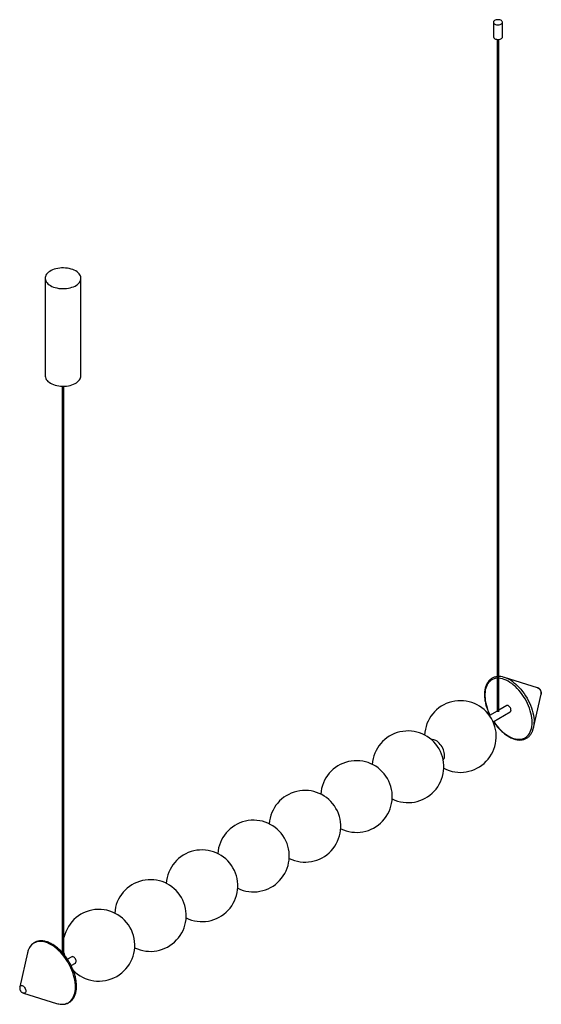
# Paper-space layout '_Isométrica' of a CAD drawing. Header units: millimetres. Extents: x -55 to 819, y -54 to 1594.
import ezdxf

# ---------------------------------------------------------------- set-up
doc = ezdxf.new("R2010")
doc.units = ezdxf.units.MM

psp = doc.layouts.new('_Isométrica')

# ---------------------------------------------------------------- linework, layer by layer
at = {"color": 7, "linetype": 'Continuous', "lineweight": 25}
for p, q in [((738.5, 1590.1), (738.5, 1565.6)), ((753.5, 1565.6), (753.5, 1590.1)), ((744.5, 1561.4), (744.5, 435.5)), ((747.5, 435.5), (747.5, 1561.4)), ((-12.3, 1161.5), (-12.3, 998.2)), ((47.7, 998.2), (47.7, 1161.5)), ((16.2, 980.9), (16.2, 33)), ((19.2, 29.5), (19.2, 980.9)), ((812.4, 476), (756.8, 493.3)), ((805.6, 408.7), (818.4, 465.5)), ((760.7, 446.1), (747.5, 438.4)), ((744.5, 436.7), (731.9, 429.4)), ((737.9, 419), (766.7, 435.7)), ((-42, 32.2), (-54.8, -24.6)), ((32.4, 25.6), (25.1, 21.4)), ((31.2, 11.1), (38.4, 15.2)), ((-48.7, -35.1), (6.9, -52.4))]:
    psp.add_line(p, q, dxfattribs=at)
at = {"color": 7, "linetype": 'Continuous', "lineweight": 25, "flags": 128}
for points in [[(740.7, 1587.1), (742, 1586.5), (743.4, 1586.1), (745, 1585.9), (746.6, 1585.8), (748.2, 1586), (749.7, 1586.4), (751, 1586.9), (752.1, 1587.6), (752.9, 1588.4), (753.4, 1589.3), (753.5, 1590.3), (753.3, 1591.2), (752.7, 1592.1), (751.8, 1592.9), (750.7, 1593.5), (749.3, 1594), (747.8, 1594.3), (746.2, 1594.5), (744.6, 1594.4), (743, 1594.1), (741.6, 1593.7), (740.4, 1593), (739.5, 1592.3), (738.8, 1591.4), (738.5, 1590.5), (738.6, 1589.6), (739, 1588.7), (739.7, 1587.8), (740.7, 1587.1)], [(740.7, 1562.6), (742, 1562), (743.4, 1561.6), (745, 1561.4), (746.6, 1561.3), (748.2, 1561.5), (749.7, 1561.9), (751, 1562.4), (752.1, 1563.1), (752.9, 1563.9), (753.4, 1564.8), (753.5, 1565.6)], [(-3.5, 1149.3), (-1.1, 1148), (1.5, 1146.9), (4.3, 1146), (7.3, 1145.3), (10.4, 1144.7), (13.6, 1144.4), (16.9, 1144.2), (20.1, 1144.3), (23.3, 1144.5), (26.5, 1145), (29.5, 1145.6), (32.4, 1146.5), (35.2, 1147.5), (37.7, 1148.6), (40, 1150), (42, 1151.4), (43.8, 1153), (45.2, 1154.7), (46.4, 1156.4), (47.1, 1158.3), (47.6, 1160.1), (47.7, 1162), (47.4, 1163.9), (46.8, 1165.7), (45.8, 1167.5), (44.6, 1169.2), (43, 1170.9), (41.1, 1172.4), (38.9, 1173.8), (36.5, 1175), (33.8, 1176.1), (31, 1177), (28, 1177.8), (24.9, 1178.3), (21.7, 1178.7), (18.5, 1178.8), (15.2, 1178.8), (12, 1178.5), (8.9, 1178.1), (5.8, 1177.4), (2.9, 1176.6), (0.2, 1175.6), (-2.4, 1174.4), (-4.7, 1173.1), (-6.7, 1171.6), (-8.4, 1170.1), (-9.9, 1168.4), (-11, 1166.6), (-11.8, 1164.8), (-12.2, 1162.9), (-12.3, 1161.1), (-12, 1159.2), (-11.4, 1157.3), (-10.5, 1155.6), (-9.2, 1153.8), (-7.6, 1152.2), (-5.7, 1150.7), (-3.5, 1149.3)], [(-12.3, 998.2), (-12.3, 997.8), (-12, 995.9), (-11.4, 994), (-10.5, 992.2), (-9.2, 990.5), (-7.6, 988.9), (-5.7, 987.4), (-3.5, 986)], [(-3.5, 986), (-1.1, 984.7), (1.5, 983.6), (4.3, 982.7), (7.3, 982), (10.4, 981.4), (13.6, 981.1), (16.9, 980.9), (20.1, 981), (23.3, 981.2), (26.5, 981.7), (29.5, 982.3), (32.4, 983.1), (35.2, 984.2), (37.7, 985.3), (40, 986.7), (42, 988.1), (43.8, 989.7), (45.2, 991.4), (46.4, 993.1), (47.1, 995), (47.6, 996.8), (47.7, 998.2)], [(767.9, 438.4), (767.8, 439.7), (767.4, 441.1), (766.8, 442.4), (765.9, 443.7), (765, 444.8), (763.9, 445.6), (762.9, 446.1), (761.9, 446.3), (761, 446.2), (760.7, 446.1)], [(656.7, 362.8), (656.6, 365), (656.2, 367.4), (655.6, 369.8), (654.7, 372.2), (653.7, 374.7), (652.4, 377), (650.9, 379.2), (649.3, 381.3), (647.6, 383.2), (645.8, 384.9), (644, 386.4), (642.1, 387.5), (640.2, 388.4), (638.4, 389), (636.6, 389.2), (634.9, 389.1), (634.7, 389)], [(19.2, 32), (19.4, 31.2), (20.2, 28)], [(39.6, 18), (39.5, 19.3), (39.1, 20.6), (38.4, 22), (37.6, 23.2), (36.7, 24.3), (35.6, 25.1), (34.6, 25.7), (33.5, 25.9), (32.7, 25.7), (32.4, 25.6)]]:
    psp.add_lwpolyline(points, dxfattribs=at)
at = {"color": 8, "linetype": 'Continuous', "lineweight": 25, "flags": 128}
for points in [[(744.5, 491.9), (742.1, 491.7), (739.5, 491), (737.1, 490.1), (734.9, 488.9), (732.8, 487.3), (730.9, 485.5), (729.3, 483.3), (727.8, 480.9), (726.6, 478.3), (725.6, 475.4), (724.9, 472.3), (724.4, 469), (724.1, 465.5), (724.1, 461.9), (724.4, 458.1), (724.9, 454.2), (725.6, 450.3), (726.6, 446.3), (727.8, 442.2), (729.3, 438.1), (730.9, 434.1), (732.8, 430.1), (732.8, 430)], [(803.3, 418), (803.1, 421.7), (802.8, 425.5), (802.2, 429.5), (801.3, 433.5), (800.2, 437.5), (798.8, 441.6), (797.3, 445.6), (795.5, 449.6), (793.6, 453.6), (791.4, 457.5), (789.1, 461.3), (786.6, 465), (783.9, 468.5), (781.2, 471.8), (778.3, 474.9), (775.3, 477.9), (772.3, 480.5), (769.2, 483), (766, 485.1), (762.9, 487), (759.7, 488.6), (756.6, 489.9), (753.6, 490.9), (750.5, 491.6), (747.6, 491.9), (747.5, 491.9)], [(770.9, 486), (772.3, 484.9), (775.4, 482.4), (778.5, 479.6), (781.5, 476.6), (784.4, 473.4), (787.2, 470), (789.9, 466.4), (792.4, 462.7), (794.7, 458.8), (796.9, 454.8), (798.9, 450.8), (800.7, 446.7), (802.2, 442.6), (803.6, 438.4), (804.7, 434.3), (805.5, 430.3), (806.2, 426.3), (806.5, 422.4), (806.7, 418.7), (806.7, 418.6)], [(812.4, 476), (812.4, 476), (813.5, 475.5), (814.6, 474.7), (815.7, 473.6), (816.7, 472.4), (817.5, 471), (818.1, 469.5), (818.4, 468.1), (818.6, 466.7), (818.4, 465.5), (818.4, 465.5)], [(738.8, 419.6), (739.5, 418.6), (742.1, 415), (744.8, 411.6), (747.6, 408.3), (750.5, 405.3), (753.6, 402.5), (756.6, 399.9), (759.7, 397.6), (762.9, 395.6), (766, 393.9), (769.2, 392.4), (772.3, 391.3), (775.3, 390.4), (778.3, 389.9), (781.2, 389.7), (783.9, 389.9), (786.6, 390.3), (789.1, 391.1), (791.4, 392.2), (793.6, 393.6), (795.5, 395.3), (797.3, 397.3), (798.8, 399.6), (800.2, 402.1), (801.3, 404.8), (802.2, 407.8), (802.8, 411), (803.1, 414.4), (803.3, 418)], [(38.5, -24.8), (38.3, -21.1), (38, -17.2), (37.3, -13.2), (36.5, -9.1), (35.4, -5), (34, -0.9), (32.5, 3.2), (30.7, 7.3), (28.7, 11.4), (26.5, 15.3), (24.2, 19.2), (21.7, 22.9), (19, 26.5), (16.2, 29.9), (13.3, 33.1), (10.3, 36.2), (7.2, 38.9), (4.1, 41.5), (0.9, 43.7), (-2.3, 45.7), (-5.5, 47.4), (-8.6, 48.8), (-11.8, 49.9), (-14.8, 50.7), (-17.8, 51.1), (-20.8, 51.3), (-23.5, 51.1), (-26.2, 50.6), (-28.7, 49.7), (-31.1, 48.6), (-33.2, 47.1), (-35.2, 45.4), (-37, 43.3), (-38.6, 41), (-39.9, 38.4), (-40.1, 37.9)], [(-54.8, -24.6), (-54.4, -23.6), (-53.8, -22.9), (-53, -22.4), (-52, -22.3), (-51, -22.4), (-49.8, -22.9), (-48.7, -23.7), (-47.6, -24.8), (-46.7, -26), (-45.9, -27.4), (-45.3, -28.9), (-44.9, -30.3), (-44.8, -31.7), (-44.9, -32.9), (-45.3, -33.9), (-45.9, -34.7), (-46.7, -35.1), (-47.6, -35.3), (-48.7, -35.1)], [(14.9, -53.9), (16.2, -53.9), (19, -53.7), (21.7, -53.2), (24.2, -52.3), (26.5, -51.2), (28.7, -49.7), (30.7, -48), (32.5, -45.9), (34, -43.6), (35.4, -41), (36.5, -38.2), (37.3, -35.1), (38, -31.9), (38.3, -28.4), (38.5, -24.8)]]:
    psp.add_lwpolyline(points, dxfattribs=at)
at = {"color": 7, "linetype": 'Continuous', "lineweight": 25}
for centre, radius, start, end in [((742.2, 1566), 3.71, 185.1303, 246.1899), ((743.6, 449.9), 45.3, 52.9379, 80.7313), ((683.2, 394.4), 60, 242.3676, 177.627), ((765.1, 438.1), 2.89, 304.2034, 7.1087), ((767, 417.8), 39.7, 338.4956, 1.2304), ((595.4, 343.7), 60, 243.8901, 176.1045), ((645.2, 362.1), 11.6, 322.2911, 3.2003), ((509.1, 293.9), 60, 243.8901, 176.1045), ((422.8, 244.1), 60, 243.8901, 176.1045), ((336.6, 194.3), 60, 243.8901, 176.1045), ((250.3, 144.5), 60, 243.8901, 176.1045), ((164, 94.7), 60, 243.8901, 176.1045), ((77.8, 44.9), 60, 223.6467, 167.6166), ((-9.3, 24.9), 33.4, 157.0192, 167.4352), ((36.7, 17.6), 2.89, 304.2034, 7.1087), ((16.5, -22.2), 31.7, 252.3465, 267.0489)]:
    psp.add_arc(centre, radius, start, end, dxfattribs=at)
for points, knots in [([(744.5, 494.6), (744.2, 494.6), (743.1, 494.5), (741.1, 494), (738.6, 493.2), (736.3, 492.1), (734.2, 490.7), (732.2, 489.1), (730.4, 487.2), (728.8, 485), (727.4, 482.6), (726.2, 480), (725.2, 477.2), (724.4, 474.2), (723.9, 471), (723.5, 467.6), (723.5, 464.1), (723.6, 460.5), (724, 456.8), (724.6, 452.9), (725.4, 449.1), (726.4, 445.2), (727.7, 441.3), (729.1, 437.4), (730.7, 433.5), (731.9, 431), (732.5, 429.8)], [0, 0, 0, 0, 0.012053, 0.054793, 0.09725, 0.139475, 0.181567, 0.223632, 0.265771, 0.308093, 0.350666, 0.393508, 0.436598, 0.479889, 0.523324, 0.566848, 0.610419, 0.654002, 0.697575, 0.741128, 0.784656, 0.82816, 0.87164, 0.9151, 0.958544, 1, 1, 1, 1]), ([(750.7, 494.6), (750.2, 494.6), (749.1, 494.8), (748.1, 494.8), (747.5, 494.8)], [0, 0, 0, 0, 0.428028, 1, 1, 1, 1]), ([(818.5, 465.6), (818.5, 466.1), (818.7, 467), (818.6, 468.4), (818.4, 469.8), (817.9, 471.2), (817.2, 472.5), (816.2, 473.7), (815, 474.7), (813.8, 475.5), (812.9, 475.8), (812.5, 475.9)], [0, 0, 0, 0, 0.10985, 0.217603, 0.324336, 0.433146, 0.549866, 0.667749, 0.785483, 0.903865, 1, 1, 1, 1]), ([(738.5, 419.4), (738.7, 419.1), (739.7, 417.7), (741.5, 415.1), (744.1, 411.8), (746.8, 408.6), (749.6, 405.6), (752.5, 402.8), (755.4, 400.3), (758.4, 397.9), (761.5, 395.8), (764.6, 393.9), (767.6, 392.3), (770.7, 391), (773.8, 389.9), (776.8, 389.1), (779.7, 388.7), (782.6, 388.5), (785.4, 388.6), (788, 389.1), (790.6, 389.8), (793, 390.8), (795.2, 392.1), (797.2, 393.6), (799.1, 395.4), (800.8, 397.5), (802.3, 399.8), (803.3, 401.6), (803.7, 402.8), (803.8, 403.1)], [0, 0, 0, 0, 0.009283, 0.048757, 0.088241, 0.127738, 0.167255, 0.206794, 0.246359, 0.285954, 0.32558, 0.365236, 0.404917, 0.444613, 0.484297, 0.523936, 0.563484, 0.602887, 0.642087, 0.681039, 0.719728, 0.758183, 0.796476, 0.834714, 0.872974, 0.911365, 0.949964, 0.988806, 1, 1, 1, 1]), ([(15, -53.9), (15.7, -53.9), (17.4, -54), (20, -53.7), (22.6, -53.2), (25, -52.4), (27.4, -51.2), (29.5, -49.9), (31.5, -48.2), (33.3, -46.3), (34.9, -44.1), (36.3, -41.8), (37.5, -39.2), (38.5, -36.3), (39.3, -33.3), (39.8, -30.1), (40.1, -26.7), (40.2, -23.2), (40.1, -19.6), (39.7, -15.9), (39.1, -12.1), (38.3, -8.2), (37.3, -4.3), (36, -0.4), (34.6, 3.5), (32.9, 7.4), (31.1, 11.2), (29.1, 15), (26.9, 18.7), (24.6, 22.3), (22.2, 25.8), (19.6, 29.1), (16.9, 32.3), (14.1, 35.2), (11.2, 38), (8.3, 40.6), (5.2, 43), (2.2, 45.1), (-0.9, 47), (-4, 48.6), (-7, 49.9), (-10.1, 50.9), (-13.1, 51.7), (-16.1, 52.2), (-18.9, 52.4), (-21.7, 52.2), (-24.4, 51.8), (-26.9, 51.1), (-29.3, 50.1), (-31.5, 48.8), (-33.6, 47.3), (-35.4, 45.5), (-37.1, 43.4), (-38.6, 41.1), (-39.6, 39.3), (-40, 38.3), (-40, 38.1)], [0, 0, 0, 0, 0.015015, 0.033868, 0.052597, 0.071202, 0.089706, 0.10815, 0.126583, 0.145049, 0.163595, 0.18225, 0.201024, 0.219906, 0.238877, 0.25791, 0.276983, 0.296075, 0.315174, 0.334268, 0.353353, 0.372427, 0.391491, 0.410544, 0.429588, 0.448626, 0.467658, 0.486687, 0.505714, 0.524743, 0.543775, 0.562811, 0.581853, 0.600905, 0.619968, 0.639043, 0.658133, 0.677237, 0.696356, 0.715487, 0.734626, 0.753758, 0.772869, 0.791936, 0.810933, 0.829833, 0.848612, 0.867265, 0.885805, 0.904267, 0.922703, 0.941149, 0.959658, 0.978267, 0.996994, 1, 1, 1, 1]), ([(-54.8, -24.7), (-54.8, -24.9), (-55, -25.6), (-55, -26.2), (-55, -26.7)], [0, 0, 0, 0, 0.301644, 1, 1, 1, 1]), ([(-55, -26.7), (-55, -27.2), (-54.9, -28.2), (-54.5, -29.7), (-53.9, -31), (-53, -32.3), (-51.9, -33.4), (-50.6, -34.3), (-49.5, -34.9), (-48.9, -35), (-48.8, -35.1)], [0, 0, 0, 0, 0.147905, 0.271223, 0.401937, 0.546877, 0.684309, 0.821926, 0.961102, 1, 1, 1, 1])]:
    psp.add_open_spline(points, degree=3, knots=knots, dxfattribs=at)

doc.saveas('drawing.dxf')
